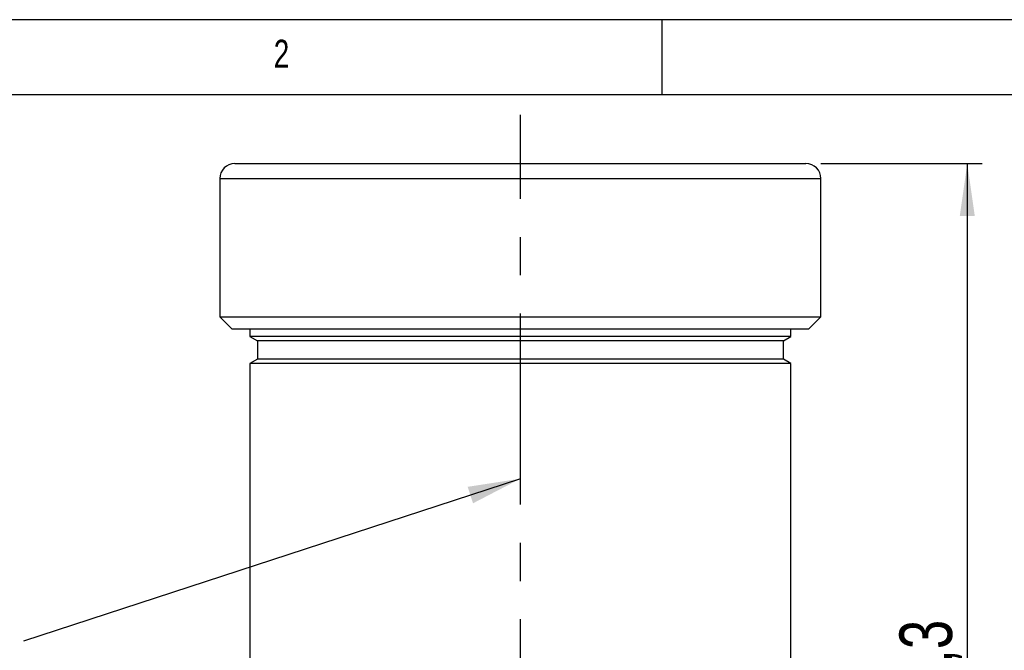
# Model space of a CAD drawing. Extents: x 5 to 415, y 5 to 292.
# Tile 20 of 29: x 67 to 133, y 250 to 292. Entities that reach past the tile are written whole.
import ezdxf

# ---------------------------------------------------------------- set-up
doc = ezdxf.new("R2010")
doc.units = 0
doc.linetypes.add('CENTERX2', pattern=[20.32, 12.7, -2.54, 2.54, -2.54])
doc.layers.get('0').update_dxf_attribs({"linetype": 'CONTINUOUS'})
doc.styles.add('SLDTEXTSTYLE0', font='TXT', dxfattribs={"width": 0.75})
doc.dimstyles.new('SLDDIMSTYLE0', dxfattribs={"dimtxt": 3.5, "dimasz": 3.5, "dimexe": 0, "dimexo": 0.0625, "dimgap": 0.875, "dimtad": 1, "dimdec": 1, "dimrnd": 1e-09, "dimzin": 12, "dimtxsty": 'SLDTEXTSTYLE0', "dimsah": 1, "dimcen": 0.09, "dimazin": 3, "dimtfac": 1, "dimtdec": 1, "dimtofl": 0, "dimtmove": 0, "dimatfit": 3, "dimtolj": 1, "dimtzin": 12})
doc.dimstyles.new('SLDDIMSTYLE1', dxfattribs={"dimtxt": 0.18, "dimasz": 3.5, "dimexe": 0, "dimexo": 0.0625, "dimgap": 0, "dimtad": 0, "dimtih": 1, "dimtoh": 1, "dimdec": 0, "dimrnd": 1e-09, "dimzin": 0, "dimtxsty": 'STANDARD', "dimsah": 1, "dimcen": 0.09, "dimazin": 3, "dimtfac": 3.5, "dimtdec": 0, "dimtofl": 0, "dimtmove": 0, "dimatfit": 3, "dimtolj": 1, "dimtzin": 0})

# ---------------------------------------------------------------- blocks, each defined once
blk = doc.blocks.new('_D_4')
at = {"color": 7, "linetype": 'CONTINUOUS'}
for p, q in [((120.577, 282.444), (131.313, 282.444)), ((130.313, 282.444), (130.313, 217.174)), ((123.827, 217.174), (131.313, 217.174))]:
    blk.add_line(p, q, dxfattribs=at)
for points in [[(130.313, 282.444), (129.813, 278.944), (130.813, 278.944)], [(130.313, 217.174), (130.813, 220.674), (129.813, 220.674)]]:
    blk.add_solid(points, dxfattribs=at)
at = {"color": 7, "linetype": 'CONTINUOUS', "insert": (125.801, 245.283), "char_height": 3.5, "attachment_point": 1, "rotation": 90, "style": 'SLDTEXTSTYLE0'}
blk.add_mtext('65,3', dxfattribs=at)

msp = doc.modelspace()

# ---------------------------------------------------------------- linework, layer by layer
at = {"color": 7, "linetype": 'CONTINUOUS'}
for p, q in [((415, 292), (5, 292)), ((110, 292), (110, 287)), ((409.996, 287), (9.996, 287)), ((81.577, 282.444), (119.577, 282.444)), ((80.577, 281.444), (80.577, 272.244)), ((120.577, 272.244), (120.577, 281.444)), ((80.577, 272.244), (81.377, 271.444)), ((80.577, 272.244), (120.577, 272.244)), ((119.777, 271.444), (120.577, 272.244)), ((81.377, 271.444), (119.777, 271.444)), ((82.577, 271.444), (82.577, 270.934)), ((118.577, 270.934), (118.577, 271.444)), ((82.577, 270.934), (83.077, 270.646)), ((91.577, 270.934), (82.577, 270.934)), ((83.077, 270.646), (83.077, 269.446)), ((91.827, 270.646), (83.077, 270.646)), ((118.577, 270.934), (91.577, 270.934)), ((118.077, 270.646), (91.827, 270.646)), ((118.077, 270.646), (118.577, 270.934)), ((118.077, 269.446), (118.077, 270.646)), ((83.077, 269.446), (82.577, 269.157)), ((91.827, 269.446), (83.077, 269.446)), ((118.077, 269.446), (91.827, 269.446)), ((118.577, 269.157), (118.077, 269.446)), ((82.577, 269.157), (82.577, 249.474)), ((91.577, 269.157), (82.577, 269.157)), ((118.577, 269.157), (91.577, 269.157)), ((118.577, 249.474), (118.577, 269.157))]:
    msp.add_line(p, q, dxfattribs=at)
at = {"color": 7, "linetype": 'CENTERX2'}
msp.add_line((100.577, 219.13), (100.577, 285.681), dxfattribs=at)
at = {"color": 8, "linetype": 'CONTINUOUS'}
msp.add_line((80.577, 281.444), (120.577, 281.444), dxfattribs=at)
at = {"color": 7, "linetype": 'CONTINUOUS'}
for centre, start, end in [((81.577, 281.444), 90, 180), ((119.577, 281.444), 0, 90)]:
    msp.add_arc(centre, 1, start, end, dxfattribs=at)

# ---------------------------------------------------------------- texts
at = {"color": 7, "linetype": 'CONTINUOUS', "insert": (84.167, 290.668), "char_height": 1.852, "attachment_point": 1, "style": 'SLDTEXTSTYLE0'}
msp.add_mtext('2', dxfattribs=at)

# ---------------------------------------------------------------- dimensions: what is measured, and where the dimension line sits
at = {"color": 7, "linetype": 'CONTINUOUS'}
dim = msp.add_linear_dim(base=(130.313, 217.174), p1=(119.577, 282.444), p2=(122.827, 217.174), angle=90, dimstyle='SLDDIMSTYLE0', dxfattribs=at)
dim.commit()
dim.dimension.update_dxf_attribs({"geometry": '_D_4', "text_midpoint": (130.313, 249.809), "dimtype": 160})

# ---------------------------------------------------------------- leaders
msp.add_leader([(100.577, 261.492), (67.514, 250.703)], dimstyle='SLDDIMSTYLE1', dxfattribs=at)

doc.saveas('drawing.dxf')
